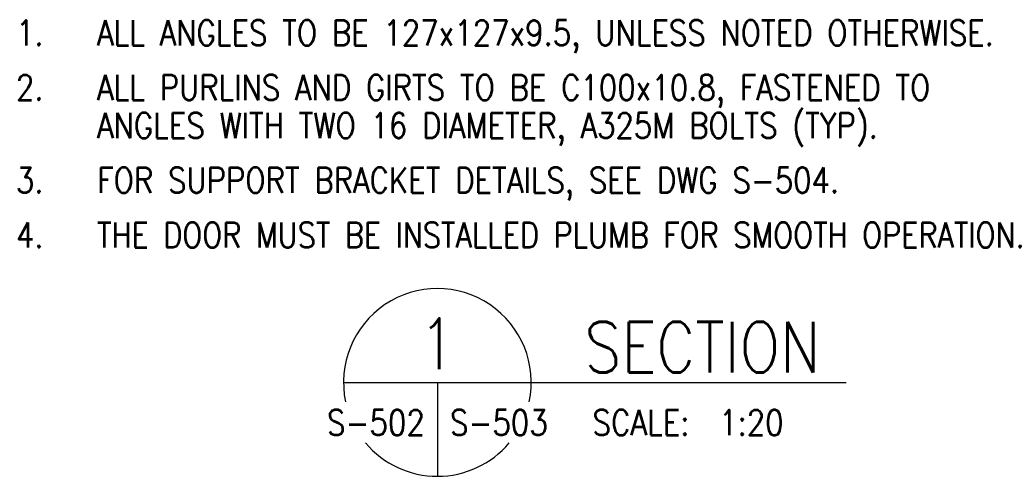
# Model space of a CAD drawing. Header units: millimetres. Extents: x 81 to 14083, y -2684 to 4964.
# Tile 2 of 5: x 358 to 2696, y -19 to 1065. Entities that reach past the tile are written whole.
import ezdxf
from ezdxf.enums import TextEntityAlignment as Align

# ---------------------------------------------------------------- set-up
doc = ezdxf.new("R2010")
doc.units = ezdxf.units.MM
for name, color, linetype in [('S-ANNO-SYMB_5', 5, 'Continuous'), ('S-ANNO-TEXT', 3, 'Continuous'), ('S-ANNO-TEXT_14', 14, 'Continuous')]:
    doc.layers.add(name, color=color, linetype=linetype)
doc.styles.add('ROMANS', font='ROMANS.shx', dxfattribs={"width": 0.8})

msp = doc.modelspace()

# ---------------------------------------------------------------- linework, layer by layer
at = {"layer": 'S-ANNO-SYMB_5'}
for p, q in [((1127.2, 203.7), (1698.9, 203.7)), ((1350, 203.7), (1350, -19.1)), ((1698.9, 203.7), (2320.6, 203.7))]:
    msp.add_line(p, q, dxfattribs=at)
for start, end in [(348.1652, 191.8348), (220.0956, 319.9044)]:
    msp.add_arc((1350, 203.7), 222.8, start, end, dxfattribs=at)

# ---------------------------------------------------------------- texts
at = {"layer": 'S-ANNO-TEXT', "color": 3, "style": 'ROMANS', "width": 0.85}
for s, p in [('1.', (415.1, 1003.9)), ('2.', (415.1, 873.9)), ('3.', (415.1, 653.9)), ('4.', (415.1, 523.8))]:
    msp.add_text(s, height=60, dxfattribs=at).set_placement(p, align=Align.RIGHT)
for s, p in [('ALL ANGLES TO BE 127x127x9.5, UNLESS NOTED OTHERWISE.', (542.1, 1003.9)), ('ALL PURLINS AND GIRTS TO BE C100x10.8, FASTENED TO ', (542.1, 873.9)), ('ANGLES WITH TWO 16 DIAMETER, A325M BOLTS (TYP).', (542.1, 783.9)), ('FOR SUPPORT BRACKET DETAILS, SEE DWG S-504.', (542.1, 653.9)), ('THE DOOR MUST BE INSTALLED PLUMB FOR SMOOTH OPERATION. ', (542.1, 523.8))]:
    msp.add_text(s, height=60, dxfattribs=at).set_placement(p)
at = {"layer": 'S-ANNO-TEXT', "style": 'ROMANS', "width": 0.85}
msp.add_text('S-502', height=60.16, dxfattribs=at).set_placement((1320.2, 78.3), align=Align.RIGHT)
for s, height, p in [('S-503', 60.16, (1379.8, 78.3)), ('SCALE:  1:20', 60.158, (1718.3, 78.3))]:
    msp.add_text(s, height=height, dxfattribs=at).set_placement(p)
at = {"layer": 'S-ANNO-TEXT_14', "style": 'ROMANS', "width": 0.85}
msp.add_text('1', height=120.3, dxfattribs=at).set_placement((1350, 235.5), align=Align.CENTER)
msp.add_text('SECTION', height=120.32, dxfattribs=at).set_placement((1698.9, 227.7))

doc.saveas('drawing.dxf')
